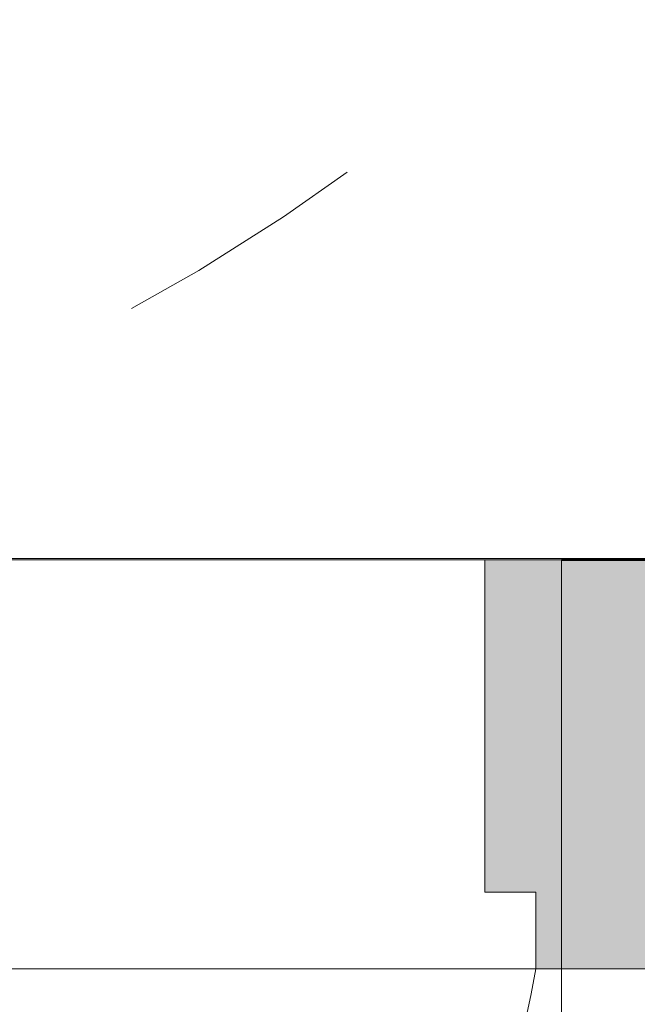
# Model space of a CAD drawing. Header units: metres. Extents: x -0.3 to 27.4, y -15.2 to 9.8.
# Tile 4 of 36: x 12.195 to 12.436, y -14.289 to -13.904. Entities that reach past the tile are written whole.
import ezdxf

# ---------------------------------------------------------------- set-up
doc = ezdxf.new("R2010")
doc.units = ezdxf.units.M
doc.linetypes.add('Projeção', pattern=[0.00396875, 0.00238125, -0.0015875])
for name, color, linetype, lineweight in [('A-ANNO-DIMS', 7, 'Continuous', 9), ('A-ANNO-DIMS-25', 7, 'Continuous', 9), ('A-DETL-GENF', 7, 'Continuous', 5), ('A-DOOR', 7, 'Continuous', 5), ('A-FLOR-OVHD', 7, 'Projeção', 5), ('A-FLOR-PATT', 7, 'Continuous', 5), ('A-WALL-PATT', 7, 'Continuous', 5), ('I-WALL', 7, 'Continuous', 5)]:
    doc.layers.add(name, color=color, linetype=linetype, lineweight=lineweight)
doc.layers.add('A-DETL', color=7, linetype='Continuous', lineweight=5, true_color=0x00a600)
doc.styles.add('Arial_5', font='arial.ttf', dxfattribs={"height": 0.0625})
doc.dimstyles.new('Com_linha__ref__contínua__-_Cor_Vermelha_Arial_2_5mm', dxfattribs={"dimscale": 0.3048, "dimtxt": 0.06376621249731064, "dimasz": 0.1640419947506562, "dimexe": 0.1230314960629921, "dimexo": 0.1230314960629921, "dimgap": 0.01230314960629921, "dimtad": 1, "dimdec": 1, "dimlfac": 100, "dimrnd": 0.09999999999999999, "dimdsep": 46, "dimtxsty": 'Arial_5', "dimblk1": 'OBLIQUE', "dimblk2": 'OBLIQUE', "dimsah": 1, "dimcen": 0.09, "dimdle": 0.1230314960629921, "dimazin": 0, "dimtfac": 1, "dimtdec": 4, "dimtix": 1, "dimtmove": 0, "dimatfit": 3, "dimfxl": 1, "dimtvp": 1, "dimtolj": 1, "dimtzin": 0, "dimarcsym": 2})

# ---------------------------------------------------------------- blocks, each defined once
blk = doc.blocks.new('PORTA DE GIRO L_057-ELEV_50')
at = {"layer": 'A-DOOR'}
blk.add_line((0.419999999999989, -0.07999999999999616), (-0.4200000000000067, -0.07999999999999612), dxfattribs=at)
blk = doc.blocks.new('Linha de interrupção - Linha de interrupção-V3-ELEV_5')
at = {"layer": 'A-DETL-GENF'}
for p, q in [((-1.684293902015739, -4.585265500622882e-15), (-2.503193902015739, -4.585265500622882e-15)), ((-0.8637934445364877, -4.585265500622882e-15), (-1.674293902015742, -4.585265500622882e-15))]:
    blk.add_line(p, q, dxfattribs=at)
blk = doc.blocks.new('DIMBLOCK15-ELEV_5')
at = {"layer": 'A-ANNO-DIMS-25', "color": 242, "true_color": 0xbd2b2e}
for p, q in [((11.78366288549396, -13.71504159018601), (11.75866288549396, -13.69004159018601)), ((11.78366288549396, -13.71504159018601), (11.74616288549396, -13.71504159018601)), ((11.78366288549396, -13.71504159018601), (11.78366288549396, -14.15254159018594)), ((11.78366288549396, -13.71504159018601), (11.80866288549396, -13.74004159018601)), ((11.78366288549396, -13.71504159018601), (12.68923211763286, -13.71504159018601)), ((11.78366288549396, -14.11504159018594), (11.75866288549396, -14.09004159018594)), ((11.78366288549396, -14.11504159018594), (11.78151822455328, -14.11504159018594)), ((11.78366288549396, -14.11504159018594), (11.80866288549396, -14.14004159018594)), ((11.78366288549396, -14.11504159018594), (11.82116288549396, -14.11504159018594))]:
    blk.add_line(p, q, dxfattribs=at)
at = {"layer": 'A-ANNO-DIMS-25', "color": 0, "insert": (11.69877353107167, -13.96311150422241), "char_height": 0.0625, "width": 0.115367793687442, "attachment_point": 1, "rotation": 90, "line_spacing_factor": 0.9417779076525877, "style": 'Arial_5'}
blk.add_mtext('40', dxfattribs=at)
blk = doc.blocks.new('_Oblique')
at = {"color": 0, "linetype": 'ByBlock', "lineweight": -2}
blk.add_line((-0.5, -0.5), (0.5, 0.5), dxfattribs=at)
blk = doc.blocks.new('DIMBLOCK17-ELEV_5')
at = {"layer": 'A-ANNO-DIMS-25', "color": 242, "true_color": 0xbd2b2e}
for p, q in [((11.61188612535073, -13.31504159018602), (11.58688612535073, -13.29004159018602)), ((11.61188612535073, -13.31504159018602), (11.57438612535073, -13.31504159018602)), ((11.61188612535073, -13.31504159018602), (11.61188612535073, -14.15254159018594)), ((11.61188612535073, -13.31504159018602), (11.63688612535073, -13.34004159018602)), ((11.61188612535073, -13.31504159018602), (12.51917995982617, -13.31504159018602)), ((11.61188612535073, -14.11504159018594), (11.58688612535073, -14.09004159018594)), ((11.61188612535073, -14.11504159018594), (11.60974146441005, -14.11504159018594)), ((11.61188612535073, -14.11504159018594), (11.63688612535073, -14.14004159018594)), ((11.61188612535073, -14.11504159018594), (11.64938612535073, -14.11504159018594))]:
    blk.add_line(p, q, dxfattribs=at)
at = {"layer": 'A-ANNO-DIMS-25', "color": 0, "insert": (11.52699677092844, -13.76311150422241), "char_height": 0.0625, "width": 0.115367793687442, "attachment_point": 1, "rotation": 90, "line_spacing_factor": 0.9417779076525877, "style": 'Arial_5'}
blk.add_mtext('80', dxfattribs=at)
blk = doc.blocks.new('DIMBLOCK22-ELEV_5')
at = {"layer": 'A-ANNO-DIMS-25', "color": 242, "true_color": 0xbd2b2e}
for p, q in [((12.40677995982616, -14.62727680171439), (12.40677995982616, -14.27293396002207)), ((11.50677995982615, -14.62727680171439), (11.50677995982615, -14.39228222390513)), ((11.50677995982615, -14.62727680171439), (11.53177995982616, -14.60227680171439)), ((12.40677995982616, -14.62727680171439), (12.43177995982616, -14.60227680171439)), ((11.50677995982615, -14.62727680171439), (11.48177995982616, -14.65227680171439)), ((11.50677995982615, -14.62727680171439), (12.40677995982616, -14.62727680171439)), ((11.50677995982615, -14.62727680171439), (11.50677995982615, -14.66477680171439)), ((12.40677995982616, -14.62727680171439), (12.38177995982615, -14.65227680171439)), ((12.40677995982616, -14.62727680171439), (12.40677995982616, -14.66477680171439))]:
    blk.add_line(p, q, dxfattribs=at)
at = {"layer": 'A-ANNO-DIMS-25', "color": 0, "insert": (11.90871004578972, -14.5423874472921), "char_height": 0.0625, "width": 0.115367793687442, "attachment_point": 1, "line_spacing_factor": 0.9417779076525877, "style": 'Arial_5'}
blk.add_mtext('90', dxfattribs=at)
blk = doc.blocks.new('DIMBLOCK23-ELEV_5')
at = {"layer": 'A-ANNO-DIMS-25', "color": 242, "true_color": 0xbd2b2e}
for p, q in [((12.70667995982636, -14.62727680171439), (12.70667995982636, -14.15254159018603)), ((12.40677995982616, -14.62727680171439), (12.40677995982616, -14.27293396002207)), ((12.40677995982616, -14.62727680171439), (12.43177995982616, -14.60227680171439)), ((12.70667995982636, -14.62727680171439), (12.73167995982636, -14.60227680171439)), ((12.40677995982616, -14.62727680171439), (12.38177995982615, -14.65227680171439)), ((12.40677995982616, -14.62727680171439), (12.70667995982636, -14.62727680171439)), ((12.40677995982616, -14.62727680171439), (12.40677995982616, -14.66477680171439)), ((12.70667995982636, -14.62727680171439), (12.68167995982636, -14.65227680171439)), ((12.70667995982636, -14.62727680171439), (12.70667995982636, -14.66477680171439))]:
    blk.add_line(p, q, dxfattribs=at)
at = {"layer": 'A-ANNO-DIMS-25', "color": 0, "insert": (12.50866004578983, -14.5423874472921), "char_height": 0.0625, "width": 0.115367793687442, "attachment_point": 1, "line_spacing_factor": 0.9417779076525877, "style": 'Arial_5'}
blk.add_mtext('30', dxfattribs=at)
blk = doc.blocks.new('DIMBLOCK25-ELEV_5')
at = {"layer": 'A-ANNO-DIMS-25', "color": 242, "true_color": 0xbd2b2e}
for p, q in [((11.45677995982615, -15.18777190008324), (11.45677995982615, -14.10129935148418)), ((12.40677995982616, -15.18777190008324), (12.40677995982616, -14.53429670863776)), ((11.45677995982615, -15.18777190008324), (11.48177995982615, -15.16277190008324)), ((12.40677995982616, -15.18777190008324), (12.43177995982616, -15.16277190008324)), ((11.41927995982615, -15.18777190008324), (12.40677995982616, -15.18777190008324)), ((11.45677995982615, -15.18777190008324), (11.43177995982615, -15.21277190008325)), ((11.45677995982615, -15.18777190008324), (11.45677995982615, -15.22527190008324)), ((12.40677995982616, -15.18777190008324), (12.38177995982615, -15.21277190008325)), ((12.40677995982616, -15.18777190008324), (12.40677995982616, -15.22527190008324))]:
    blk.add_line(p, q, dxfattribs=at)
at = {"layer": 'A-ANNO-DIMS-25', "color": 0, "insert": (11.88371004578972, -15.10288254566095), "char_height": 0.0625, "width": 0.115367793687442, "attachment_point": 1, "line_spacing_factor": 0.9417779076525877, "style": 'Arial_5'}
blk.add_mtext('95', dxfattribs=at)
blk = doc.blocks.new('DIMBLOCK26-ELEV_5')
at = {"layer": 'A-ANNO-DIMS-25', "color": 242, "true_color": 0xbd2b2e}
for p, q in [((13.00667995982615, -15.18777190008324), (13.00667995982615, -14.15254159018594)), ((12.40677995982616, -15.18777190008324), (12.40677995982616, -14.53429670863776)), ((12.40677995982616, -15.18777190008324), (12.43177995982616, -15.16277190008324)), ((13.00667995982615, -15.18777190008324), (13.03167995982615, -15.16277190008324)), ((12.40677995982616, -15.18777190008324), (12.38177995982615, -15.21277190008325)), ((12.40677995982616, -15.18777190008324), (13.04417995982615, -15.18777190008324)), ((12.40677995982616, -15.18777190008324), (12.40677995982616, -15.22527190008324)), ((13.00667995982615, -15.18777190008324), (12.98167995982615, -15.21277190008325)), ((13.00667995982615, -15.18777190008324), (13.00667995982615, -15.22527190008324))]:
    blk.add_line(p, q, dxfattribs=at)
at = {"layer": 'A-ANNO-DIMS-25', "color": 0, "insert": (12.65866004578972, -15.10288254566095), "char_height": 0.0625, "width": 0.115367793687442, "attachment_point": 1, "line_spacing_factor": 0.9417779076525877, "style": 'Arial_5'}
blk.add_mtext('60', dxfattribs=at)

msp = doc.modelspace()

# ---------------------------------------------------------------- hatches: boundary and pattern name
at = {"layer": 'A-DETL-GENF', "true_color": 0xffffff}
h = msp.add_hatch(color=7, dxfattribs=at)
h.paths.add_polyline_path([(11.53787995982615, -15.12917371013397), (11.57787995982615, -15.12917371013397), (11.57787995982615, -14.24472028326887), (11.53787995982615, -14.24472028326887), (11.53787995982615, -15.08917371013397)])
h.paths.add_polyline_path([(12.39677995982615, -14.27504159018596), (12.40677995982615, -14.27504159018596), (12.40677995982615, -14.11504159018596), (12.37677995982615, -14.11504159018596), (12.37677995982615, -14.24504159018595), (12.39677995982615, -14.24504159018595)])
h.paths.add_polyline_path([(11.50677995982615, -14.27504159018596), (11.51677995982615, -14.27504159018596), (11.51677995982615, -14.2357804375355), (11.53677995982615, -14.2357804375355), (11.53677995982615, -14.11504159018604), (11.50677995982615, -14.11504159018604), (11.50677995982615, -14.2357804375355)])
at = {"layer": 'A-FLOR-PATT', "true_color": 0x787878}
h = msp.add_hatch(dxfattribs=at)
h.set_pattern_fill('FP_2', color=8, style=0, pattern_type=2)
h.set_pattern_definition([(270, (12.05636809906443, -12.915), (0.6, 3.673940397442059e-17), []), (0, (12.05636809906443, -12.915), (0, 0.6), [])])
h.paths.add_polyline_path([(11.45677995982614, -14.11504159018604), (12.55667995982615, -14.11504159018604), (12.55667995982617, -13.31504159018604), (13.00667995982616, -13.31504159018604), (13.00667995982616, -13.0535415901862), (12.99820720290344, -13.05309755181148), (12.99619750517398, -13.05226510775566), (12.99546190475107, -13.05099101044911), (12.99536506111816, -13.0502554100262), (12.99367995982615, -13.03286028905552), (12.99187995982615, -13.03106028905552), (12.99187995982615, -13.0300415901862), (12.97467995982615, -13.0300415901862), (12.95759790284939, -13.02779269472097), (12.94167995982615, -13.02119926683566), (12.92801091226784, -13.0107106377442), (12.91752228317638, -12.99704159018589), (12.91091805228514, -12.98104159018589), (12.90867995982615, -12.96404159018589), (12.90867995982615, -12.89921974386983), (12.8946919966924, -12.89921974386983), (12.8867403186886, -12.89837374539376), (12.87914464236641, -12.89587362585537), (12.87224503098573, -12.89183131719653), (12.86635038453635, -12.88642779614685), (12.86172461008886, -12.87990498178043), (12.85913241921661, -12.87422538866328), (12.85751063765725, -12.86819653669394), (12.85113503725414, -12.82136404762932), (12.85171116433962, -12.82784172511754), (12.79416031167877, -12.84565409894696), (12.70574427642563, -12.87746639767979), (12.67362778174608, -12.88774352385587), (12.6371214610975, -12.89547069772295), (12.59984256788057, -12.89711532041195), (12.57186366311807, -12.89452592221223), (12.54462493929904, -12.88905754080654), (12.51812639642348, -12.88071017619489), (12.49236803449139, -12.86948382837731), (12.47042251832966, -12.85693669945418), (12.45016038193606, -12.84230401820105), (12.4315816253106, -12.8255857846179), (12.41468624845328, -12.80678199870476), (12.396943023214, -12.77891334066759), (12.38575861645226, -12.74782647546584), (12.38167995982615, -12.71504159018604), (12.38575861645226, -12.68225670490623), (12.396943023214, -12.65116983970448), (12.41468624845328, -12.62330118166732), (12.4315816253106, -12.60449739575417), (12.45016038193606, -12.58777916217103), (12.47042251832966, -12.5731464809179), (12.49236803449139, -12.56059935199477), (12.51812639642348, -12.54937300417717), (12.54462493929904, -12.54102563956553), (12.57186366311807, -12.53555725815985), (12.59984256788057, -12.53296785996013), (12.6371214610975, -12.53461248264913), (12.67362778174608, -12.54233965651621), (12.70574427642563, -12.55261678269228), (12.79415755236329, -12.58442816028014), (12.85170556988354, -12.60223985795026), (12.85170556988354, -12.60452823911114), (12.85751063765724, -12.56188664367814), (12.85913241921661, -12.55585779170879), (12.86172461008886, -12.55017819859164), (12.86635038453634, -12.54365538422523), (12.87224503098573, -12.53825186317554), (12.8791446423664, -12.5342095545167), (12.88674031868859, -12.53170943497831), (12.89469199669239, -12.53086343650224), (12.90867995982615, -12.53086343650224), (12.90867995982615, -12.36204159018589), (12.91092885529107, -12.34495953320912), (12.91752228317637, -12.32904159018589), (12.92801091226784, -12.31537254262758), (12.94167995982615, -12.30488391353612), (12.95767995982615, -12.29827968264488), (12.97467995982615, -12.29604159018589), (12.99187995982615, -12.29604159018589), (12.99187995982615, -12.29502289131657), (12.99368014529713, -12.29322097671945), (12.99501258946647, -12.27653625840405), (12.99468096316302, -12.27533460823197), (12.99461731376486, -12.26604159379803), (12.99370417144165, -12.26604159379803), (12.99220992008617, -12.26501378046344), (12.99184434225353, -12.26404153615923), (12.99168095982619, -12.25538195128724), (12.99168095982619, -12.25139158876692), (12.93355499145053, -12.25117521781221), (12.92273381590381, -12.24931424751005), (12.91582143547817, -12.24756426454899), (12.91055997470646, -12.24463752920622), (12.9050308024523, -12.24111928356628), (12.89753885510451, -12.24066302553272), (12.89295356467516, -12.23850723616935), (12.89002537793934, -12.23607768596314), (12.8878235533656, -12.23320821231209), (12.88622514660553, -12.22934931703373), (12.88567995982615, -12.22520821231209), (12.88575763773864, -12.21212391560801), (12.88570473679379, -12.18579381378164), (12.88567995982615, -12.15676950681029), (12.88567995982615, -11.90938851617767), (12.84526096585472, -11.90903450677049), (12.84148505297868, -11.91483308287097), (12.83660580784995, -11.91961244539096), (12.83086276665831, -11.9231379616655), (12.82453787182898, -11.92523655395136), (12.81794163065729, -11.92580519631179), (12.80979457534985, -11.92542998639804), (12.80270531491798, -11.92418165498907), (12.79611254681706, -11.92116263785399), (12.79039941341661, -11.91654838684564), (12.78589793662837, -11.91060706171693), (12.78286972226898, -11.90368394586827), (12.78149075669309, -11.89618138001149), (12.78184117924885, -11.88853537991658), (12.78390062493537, -11.88119029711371), (12.78754940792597, -11.87457299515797), (12.79168661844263, -11.87004159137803), (12.21668338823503, -11.87004159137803), (12.20561871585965, -11.8686834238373), (12.19647960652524, -11.86566384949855), (12.18839911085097, -11.8612000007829), (12.18119731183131, -11.8552376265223), (12.17510990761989, -11.84782010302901), (12.17029447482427, -11.83853314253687), (12.16764412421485, -11.82979610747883), (12.16668338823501, -11.81870666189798), (12.16668338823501, -11.53004159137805), (12.16802313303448, -11.51903765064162), (12.17058445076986, -11.51072961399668), (12.17515848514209, -11.50220388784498), (12.18204236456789, -11.49410002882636), (12.18978236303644, -11.48799908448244), (12.19859642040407, -11.48352994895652), (12.20692887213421, -11.48100232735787), (12.21668338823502, -11.48004159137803), (12.30170574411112, -11.48004159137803), (12.30170574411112, -11.46699756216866), (12.29628985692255, -11.46699756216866), (12.29628985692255, -11.4039054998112), (12.29443338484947, -11.4039054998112), (12.29443338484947, -11.39504159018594), (12.1961777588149, -11.39504159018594), (12.19574043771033, -11.40347236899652), (12.19491326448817, -11.40538971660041), (12.19436603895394, -11.40584094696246), (12.19303532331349, -11.40630282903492), (12.1757869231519, -11.40800209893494), (12.17546257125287, -11.40984159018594), (12.17268787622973, -11.40984159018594), (12.17272152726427, -11.47702902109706), (12.17217396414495, -11.48116983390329), (12.17057310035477, -11.4850278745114), (12.16802778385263, -11.48834022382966), (12.1647105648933, -11.49088115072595), (12.1608396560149, -11.49247749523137), (12.15673232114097, -11.49302046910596), (12.15258022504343, -11.49247306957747), (12.1487200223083, -11.49087260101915), (12.14540682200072, -11.48832813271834), (12.14286549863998, -11.48501306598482), (12.14120163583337, -11.48064381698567), (12.14072376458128, -11.47701192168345), (12.14068787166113, -11.40984159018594), (12.13789734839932, -11.40984159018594), (12.13737149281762, -11.40798268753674), (12.12033666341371, -11.40634167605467), (12.11845774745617, -11.40543057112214), (12.11803114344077, -11.40486393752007), (12.1176285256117, -11.40351410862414), (12.11717995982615, -11.39504159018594), (11.45677995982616, -11.39504159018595), (11.45677995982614, -13.69341880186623)])
h.paths.add_polyline_path([(11.59066497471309, -13.71156976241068), (11.58688695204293, -13.71107237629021), (11.58336639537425, -13.70961411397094), (11.58034322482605, -13.70729435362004), (11.57802346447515, -13.70427118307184), (11.57656520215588, -13.70075062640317), (11.57606781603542, -13.696972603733), (11.57606781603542, -13.66616171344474), (11.54993041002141, -13.67493643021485), (11.54993041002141, -13.34523218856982), (11.52686748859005, -13.31719080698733), (11.52056116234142, -13.29234970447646), (11.53152417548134, -13.24359266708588), (11.54225860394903, -13.23845344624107), (11.5486190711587, -13.24763276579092), (11.55825928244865, -13.16522114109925), (11.57606781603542, -13.16522114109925), (11.57606781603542, -13.13358230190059), (11.57656520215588, -13.12980427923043), (11.57823821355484, -13.12600385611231), (11.58034322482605, -13.12326055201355), (11.58336639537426, -13.12094079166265), (11.58688695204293, -13.11948252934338), (11.59066497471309, -13.11898514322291), (11.59525156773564, -13.11981745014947), (11.59796355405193, -13.12094079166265), (11.60098672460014, -13.12326055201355), (11.60330648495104, -13.12628372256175), (11.60476474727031, -13.12980427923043), (11.60526213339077, -13.13358230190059), (11.60526213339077, -13.33292785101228), (11.62207815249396, -13.34936286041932), (11.62457273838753, -13.34792153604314), (11.62457273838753, -12.97911066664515), (11.59515702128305, -12.97911066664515), (11.59882712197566, -13.06174039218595), (11.59862624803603, -13.06411409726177), (11.5973686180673, -13.06760021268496), (11.59515702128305, -13.07072183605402), (11.59241937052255, -13.07303229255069), (11.5890650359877, -13.07460806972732), (11.58541715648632, -13.07526198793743), (11.58172432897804, -13.07494948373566), (11.57823821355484, -13.07369185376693), (11.57519638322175, -13.07157480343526), (11.57280613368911, -13.06874260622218), (11.57123035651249, -13.06538827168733), (11.5705150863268, -13.06042126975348), (11.56673335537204, -12.97911066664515), (11.56396919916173, -12.97911066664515), (11.56551443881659, -12.94527702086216), (11.63452489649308, -12.94875998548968), (11.62446607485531, -12.7489410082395), (11.61643730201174, -12.7370063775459), (11.6171497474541, -12.64252869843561), (11.67880009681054, -12.64500227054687), (11.68950329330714, -12.63846385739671), (11.68491219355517, -12.58957020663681), (11.700795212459, -12.5328701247), (11.7138142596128, -12.52033048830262), (11.72483962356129, -12.51992629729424), (11.74245241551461, -12.53334016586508), (11.75758118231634, -12.55260092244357), (11.7745791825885, -12.60856705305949), (11.77169107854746, -12.66775785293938), (11.795710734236, -12.72428619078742), (11.80356460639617, -12.78097687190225), (11.79206908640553, -12.84335808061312), (11.79351188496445, -12.84720890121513), (11.79351188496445, -12.91601770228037), (11.78854845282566, -12.97362192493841), (11.82521245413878, -13.05820124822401), (11.8769355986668, -13.0584933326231), (11.88535742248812, -13.00891251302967), (11.89021087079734, -12.95980804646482), (11.90017933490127, -12.92636046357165), (11.90364546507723, -12.92445749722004), (11.90784131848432, -12.80892639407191), (11.91384410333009, -12.74859715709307), (11.91865249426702, -12.73575204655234), (11.91490286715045, -12.68627844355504), (11.91535638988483, -12.65457006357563), (11.91892554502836, -12.64699174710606), (11.94103525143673, -12.64564120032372), (11.93947774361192, -12.64268329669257), (11.94025229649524, -12.61466821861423), (11.95761111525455, -12.56059327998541), (11.97286159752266, -12.53904624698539), (11.9874750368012, -12.53522033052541), (12.00980901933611, -12.54802075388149), (12.02620580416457, -12.57705243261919), (12.03214144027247, -12.62346626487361), (12.03071944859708, -12.64016294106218), (12.0814411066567, -12.63706466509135), (12.07854329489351, -12.68142820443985), (12.08066075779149, -12.74467890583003), (12.07904909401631, -12.7454725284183), (12.06879475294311, -12.94917550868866), (12.10960440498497, -12.94917550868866), (12.10960440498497, -12.94561205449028), (12.11008813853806, -12.941937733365), (12.11150637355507, -12.9385138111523), (12.11376245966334, -12.93557362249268), (12.11670264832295, -12.93331753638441), (12.12012657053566, -12.9318993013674), (12.12380089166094, -12.93141556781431), (12.12747521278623, -12.9318993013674), (12.13089913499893, -12.93331753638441), (12.13383932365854, -12.93557362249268), (12.13609540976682, -12.9385138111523), (12.13751364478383, -12.941937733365), (12.13799737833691, -12.94561205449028), (12.13799737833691, -12.94917550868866), (12.14510082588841, -12.94917550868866), (12.14488810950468, -12.97911066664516), (12.13751364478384, -13.06589360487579), (12.13609540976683, -13.06931752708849), (12.13383932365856, -13.07225771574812), (12.13089913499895, -13.0745138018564), (12.12747521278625, -13.07593203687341), (12.12380089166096, -13.0764157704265), (12.12012657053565, -13.07593203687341), (12.11670264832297, -13.07451380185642), (12.11376245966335, -13.07225771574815), (12.11150637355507, -13.06931752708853), (12.11008813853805, -13.06589360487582), (12.10960440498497, -13.0622192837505), (12.10960440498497, -12.97911066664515), (12.07876782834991, -12.97911066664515), (12.07876782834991, -13.32970545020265), (12.10797076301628, -13.34171854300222), (12.10797076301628, -13.130518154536), (12.10846814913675, -13.12674013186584), (12.10992641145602, -13.12321957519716), (12.11224617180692, -13.12019640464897), (12.11526934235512, -13.11787664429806), (12.1187898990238, -13.1164183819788), (12.12256792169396, -13.11592099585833), (12.12634594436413, -13.1164183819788), (12.1298665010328, -13.11787664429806), (12.13288967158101, -13.12019640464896), (12.13520943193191, -13.12321957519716), (12.13666769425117, -13.12674013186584), (12.13716508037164, -13.130518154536), (12.13716508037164, -13.16440122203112), (12.16269284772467, -13.16440122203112), (12.17817020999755, -13.21672009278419), (12.18652785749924, -13.23455379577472), (12.19553515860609, -13.25079227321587), (12.20474893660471, -13.2510445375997), (12.21117267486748, -13.29681819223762), (12.19342979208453, -13.33291141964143), (12.19620631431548, -13.3475482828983), (12.18229247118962, -13.42975239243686), (12.17040870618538, -13.44611638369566), (12.16789126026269, -13.44718913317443), (12.16789126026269, -13.67778914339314), (12.13716508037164, -13.66614432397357), (12.13716508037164, -13.69390845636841), (12.13666769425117, -13.69768647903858), (12.13520943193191, -13.70120703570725), (12.13288967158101, -13.70423020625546), (12.1298665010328, -13.70654996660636), (12.12634594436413, -13.70800822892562), (12.12256792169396, -13.70850561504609), (12.1187898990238, -13.70800822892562), (12.11526934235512, -13.70654996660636), (12.11224617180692, -13.70423020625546), (12.10992641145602, -13.70120703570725), (12.10846814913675, -13.69768647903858), (12.10797076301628, -13.69341880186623), (12.10797076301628, -13.44081794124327), (12.07454202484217, -13.42944788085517), (12.0808844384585, -13.49961535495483), (12.0808844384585, -13.60879296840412), (12.05283299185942, -13.60879296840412), (12.05283299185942, -13.49961535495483), (12.05668013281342, -13.45583673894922), (11.9972147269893, -13.47327882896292), (11.92400698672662, -13.48611204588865), (11.84955465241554, -13.49022373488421), (11.74501031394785, -13.47890839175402), (11.67446823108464, -13.4542362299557), (11.65055249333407, -13.45883112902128), (11.65055249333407, -13.49961535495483), (11.6562925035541, -13.49961535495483), (11.6562925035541, -13.60879296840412), (11.62824105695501, -13.60879296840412), (11.62824105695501, -13.49961535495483), (11.63597047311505, -13.46163275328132), (11.62707214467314, -13.46334237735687), (11.60526213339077, -13.45654752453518), (11.60526213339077, -13.696972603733), (11.60476474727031, -13.70075062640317), (11.60330648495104, -13.70427118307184), (11.60098672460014, -13.70729435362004), (11.59796355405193, -13.70961411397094), (11.59444299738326, -13.71107237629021)])
h.paths.add_polyline_path([(13.00662323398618, -13.16004159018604), (13.00317995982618, -13.16004159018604), (13.00317995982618, -13.15654159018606), (12.99397995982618, -13.15654159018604), (12.99397995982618, -13.14604159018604), (12.98863715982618, -13.14604159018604), (12.98863715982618, -13.15204157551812), (12.97912995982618, -13.15275960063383), (12.96962275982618, -13.15204157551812), (12.96962275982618, -13.14604159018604), (12.95717995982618, -13.14604159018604), (12.95717995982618, -13.14254159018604), (12.95962995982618, -13.14254159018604), (12.95962995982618, -13.14054159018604), (12.96007995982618, -13.13957656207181), (12.96007995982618, -13.13091362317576), (12.31753061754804, -13.13091362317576), (12.31375590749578, -13.13045531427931), (12.31017754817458, -13.12909824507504), (12.30702793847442, -13.1269242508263), (12.30449012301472, -13.12405967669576), (12.30271159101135, -13.12067100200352), (12.30179570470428, -13.11695516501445), (12.30179569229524, -13.11312811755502), (12.30271159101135, -13.10941220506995), (12.30449012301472, -13.10602352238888), (12.30702793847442, -13.1031589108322), (12.31017754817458, -13.10098492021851), (12.31375590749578, -13.0996278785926), (12.31755505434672, -13.09916659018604), (12.96007995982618, -13.09916659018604), (12.96007995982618, -13.09068425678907), (12.95962995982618, -13.09004159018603), (12.95962995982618, -13.08754159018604), (12.95717995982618, -13.08754159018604), (12.95717995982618, -13.08404159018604), (12.97094667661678, -13.08399664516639), (12.96962275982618, -13.08374157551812), (12.96984991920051, -13.07704157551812), (12.97094667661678, -13.07704157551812), (12.97179361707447, -13.07476223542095), (12.97288162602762, -13.07414736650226), (12.97412995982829, -13.07404460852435), (12.97412995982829, -13.07284159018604), (12.97562995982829, -13.07134159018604), (12.98262995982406, -13.07134159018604), (12.98412995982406, -13.07284159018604), (12.98412995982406, -13.07408829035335), (12.98537829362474, -13.07414736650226), (12.98656167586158, -13.07487407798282), (12.9868745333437, -13.07524096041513), (12.98738704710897, -13.07704157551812), (12.98863715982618, -13.07704157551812), (12.98863715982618, -13.08374157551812), (12.98863715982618, -13.08403018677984), (12.99398462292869, -13.08403018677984), (12.99398462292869, -13.07354159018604), (13.00317995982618, -13.07354159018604), (13.00317995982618, -13.07004159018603), (13.00662323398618, -13.07004159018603), (13.00662323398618, -13.15654159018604)])
h.paths.add_polyline_path([(12.97467995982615, -12.9980415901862), (12.99187995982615, -12.9980415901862), (12.99187995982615, -12.99702116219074), (12.99368014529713, -12.99522097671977), (12.99573990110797, -12.97634232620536), (12.99672811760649, -12.97535410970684), (12.99807804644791, -12.97499239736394), (13.00667995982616, -12.9745415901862), (13.00667995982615, -12.35154159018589), (12.99672811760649, -12.35072907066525), (12.99573990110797, -12.34974085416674), (12.99537818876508, -12.34839092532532), (12.99368014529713, -12.33086220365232), (12.99187995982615, -12.32906201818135), (12.99187995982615, -12.32804159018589), (12.97467995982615, -12.32804159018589), (12.96588011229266, -12.32920011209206), (12.95767995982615, -12.33259672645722), (12.95063832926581, -12.33799995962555), (12.94523509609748, -12.34504159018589), (12.94183848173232, -12.3532417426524), (12.94067995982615, -12.36204159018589), (12.94067995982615, -12.53086343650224), (12.97744455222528, -12.53086343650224), (12.98468770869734, -12.5318170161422), (12.99143725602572, -12.53461277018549), (12.99723322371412, -12.53906017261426), (13.00168062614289, -12.54485614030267), (13.00447638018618, -12.55160568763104), (13.00542995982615, -12.55884884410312), (13.00542995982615, -12.87123433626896), (13.00447638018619, -12.87847749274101), (13.0016806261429, -12.88522704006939), (12.99723322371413, -12.89102300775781), (12.99143725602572, -12.89547041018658), (12.98468770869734, -12.89826616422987), (12.97709199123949, -12.89921974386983), (12.94067995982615, -12.89921974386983), (12.94067995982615, -12.96404159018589), (12.94183848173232, -12.97284143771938), (12.9452980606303, -12.98112364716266), (12.95063832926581, -12.98808322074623), (12.95767995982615, -12.99348645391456), (12.96588011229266, -12.99688306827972)])
h.paths.add_polyline_path([(12.84565566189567, -12.75975676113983), (12.84503142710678, -12.74611654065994), (12.84503159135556, -12.75274003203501)])
h.paths.add_polyline_path([(12.84502988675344, -12.68400029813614), (12.84565813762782, -12.67027232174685), (12.8450297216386, -12.6773418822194)])
h.paths.add_polyline_path([(13.00667995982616, -12.21129966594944), (13.00667995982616, -11.9350398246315), (12.98527280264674, -11.9335428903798), (12.9834321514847, -11.93294482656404), (12.98208772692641, -11.9315526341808), (12.98155426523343, -11.92969223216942), (12.98095432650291, -11.91506564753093), (12.98022856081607, -11.91380858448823), (12.97895297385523, -11.91303071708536), (12.97709199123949, -11.91281680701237), (12.95442178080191, -11.9111067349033), (12.95199201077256, -11.9097915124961), (12.93960396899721, -11.9097915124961), (12.93933637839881, -11.92703971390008), (12.93901854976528, -11.92745393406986), (12.93760434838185, -11.92803974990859), (12.92960561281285, -11.92777196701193), (12.92860557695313, -11.92603970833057), (12.92860557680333, -11.90976447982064), (12.91767995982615, -11.9097915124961), (12.91767876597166, -12.20923704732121), (12.99170732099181, -12.20920821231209), (12.99222354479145, -12.20729338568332), (12.99365417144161, -12.20640353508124), (12.99463096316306, -12.20640353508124), (12.99490738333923, -12.19432851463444), (12.99494782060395, -12.19367339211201), (12.9966160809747, -12.19234420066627), (12.99797421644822, -12.19172819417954), (13.00662995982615, -12.19172819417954), (13.00662995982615, -12.21129966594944)])
h.paths.add_polyline_path([(12.84630307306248, -11.88103763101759), (12.88567995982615, -11.88069321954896), (12.88567995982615, -11.59108319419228), (12.88702133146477, -11.57741720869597), (12.88839572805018, -11.57103192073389), (12.8906002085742, -11.56379602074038), (12.89517629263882, -11.55295575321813), (12.90389532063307, -11.53991611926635), (12.91098913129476, -11.53208322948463), (12.92217077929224, -11.52296899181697), (12.92989585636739, -11.51882549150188), (12.94262560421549, -11.51328670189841), (12.94786596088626, -11.51184136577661), (12.9555518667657, -11.51022490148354), (12.96755496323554, -11.50920819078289), (12.99174005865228, -11.50920819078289), (12.99206849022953, -11.50799557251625), (12.99184025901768, -11.50782829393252), (12.99222354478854, -11.50690296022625), (12.9936541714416, -11.50631037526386), (12.99463096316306, -11.50631037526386), (12.99463096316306, -11.49497828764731), (12.99619061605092, -11.49237382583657), (12.99797421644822, -11.49163503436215), (13.00662995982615, -11.49163503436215), (13.00662995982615, -11.55859507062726), (12.99797421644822, -11.55859507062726), (12.99549463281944, -11.55733690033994), (12.99463096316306, -11.55484474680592), (12.9945394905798, -11.54391972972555), (12.9936541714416, -11.54391972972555), (12.9920712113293, -11.54295937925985), (12.9920712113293, -11.54223258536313), (12.99163095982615, -11.54120819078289), (12.96707300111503, -11.5412762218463), (12.95374788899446, -11.54328542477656), (12.94444192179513, -11.54686022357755), (12.93716484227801, -11.55209807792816), (12.93224875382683, -11.55621018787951), (12.92451814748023, -11.56592346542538), (12.91986966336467, -11.57704973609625), (12.91767995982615, -11.59108321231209), (12.91767995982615, -11.76824989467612), (12.94134973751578, -11.76816392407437), (12.9439620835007, -11.76854213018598), (12.94678174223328, -11.76982416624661), (12.94941997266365, -11.77192534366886), (12.95179100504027, -11.77477735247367), (12.95381775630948, -11.77828747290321), (12.95551014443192, -11.78234158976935), (12.9600840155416, -11.78234158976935), (12.96025770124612, -11.77544957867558), (12.96090705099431, -11.77511726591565), (12.96244754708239, -11.77507820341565), (12.96244773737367, -11.77018485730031), (12.96272219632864, -11.7695222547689), (12.96344213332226, -11.76922404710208), (12.97350330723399, -11.76922404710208), (12.97448238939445, -11.77020312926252), (12.97448238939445, -11.77507820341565), (12.97603410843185, -11.77511726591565), (12.97690372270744, -11.77609391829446), (12.97709199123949, -11.77963339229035), (13.00667979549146, -11.77963339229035), (13.00667995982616, -11.3950415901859), (12.73892653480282, -11.39504159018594), (12.73871312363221, -11.4039054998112), (12.73707006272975, -11.4039054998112), (12.73690356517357, -11.46699756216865), (12.73165417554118, -11.46699756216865), (12.73165417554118, -11.48004159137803), (12.81668339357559, -11.48004159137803), (12.827687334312, -11.48138133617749), (12.83668339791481, -11.48431041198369), (12.84496767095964, -11.48888318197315), (12.8521694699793, -11.49484555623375), (12.85825687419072, -11.50226307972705), (12.86301975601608, -11.51137680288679), (12.86572265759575, -11.52028707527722), (12.86668339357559, -11.53004159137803), (12.86668339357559, -11.82004159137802), (12.86530530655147, -11.83117192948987), (12.86287737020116, -11.83917576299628), (12.85825687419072, -11.84782010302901), (12.85187942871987, -11.85552766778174), (12.84358441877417, -11.86208409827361), (12.83517494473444, -11.86643050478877), (12.83413191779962, -11.86674690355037), (12.83850613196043, -11.86990977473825), (12.84298748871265, -11.87501030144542), (12.84582724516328, -11.88017263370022)])
h.paths.add_polyline_path([(12.91767995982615, -11.88041333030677), (12.92861614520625, -11.88017263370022), (12.92867373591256, -11.86352207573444), (12.93008797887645, -11.86210789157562), (12.93060561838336, -11.86203975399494), (12.93760434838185, -11.86203989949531), (12.93933637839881, -11.86303993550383), (12.93960430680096, -11.86403994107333), (12.93960396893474, -11.88029114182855), (12.95275454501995, -11.88004189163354), (12.95442178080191, -11.8789729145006), (12.95540093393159, -11.87877962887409), (12.97471676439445, -11.87717978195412), (12.97471676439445, -11.81997170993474), (12.97369861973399, -11.82098985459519), (12.96367650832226, -11.82095079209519), (12.96265836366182, -11.81993264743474), (12.96265836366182, -11.81505757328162), (12.96114142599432, -11.81505757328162), (12.96023703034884, -11.81404185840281), (12.9600840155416, -11.80774158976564), (12.9554343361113, -11.80793466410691), (12.95393181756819, -11.81176139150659), (12.95194601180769, -11.8152453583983), (12.94961628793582, -11.81808197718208), (12.94701721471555, -11.82018045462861), (12.94423198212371, -11.8214736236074), (12.9410526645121, -11.82192173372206), (12.91767995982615, -11.82208479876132), (12.91767995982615, -11.88029139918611)])
h.paths.add_polyline_path([(12.98907323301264, -11.85627100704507), (13.00667995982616, -11.8550398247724), (13.00667979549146, -11.81044978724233), (12.98907323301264, -11.81044978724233), (12.98907323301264, -11.8550398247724)])
h.paths.add_polyline_path([(12.49671513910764, -11.84504159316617), (12.55088390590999, -11.84504159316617), (12.5547661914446, -11.84453048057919), (12.55838390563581, -11.8430319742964), (12.56149050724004, -11.84064819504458), (12.56387428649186, -11.83754159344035), (12.56537279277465, -11.83392387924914), (12.56588390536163, -11.83004159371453), (12.56537279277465, -11.82615930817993), (12.56387428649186, -11.82254159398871), (12.56149050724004, -11.81943499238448), (12.55838390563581, -11.81705121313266), (12.5547661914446, -11.81555270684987), (12.55088390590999, -11.81504159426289), (12.48294670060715, -11.81504159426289), (12.47906441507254, -11.81555270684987), (12.47544670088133, -11.81705121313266), (12.4723400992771, -11.81943499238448), (12.46995632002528, -11.82254159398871), (12.46845781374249, -11.82615930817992), (12.46794670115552, -11.83004159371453), (12.46845781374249, -11.83392387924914), (12.46995632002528, -11.83754159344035), (12.4723400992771, -11.84064819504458), (12.47544670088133, -11.8430319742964), (12.47906441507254, -11.84453048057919), (12.48294670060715, -11.84504159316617)])
h.paths.add_polyline_path([(12.40650978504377, -11.79501547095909), (12.4090979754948, -11.79467472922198), (12.41150978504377, -11.79367572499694), (12.41358085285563, -11.79208653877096), (12.41517003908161, -11.79001547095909), (12.41616904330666, -11.78760366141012), (12.41650978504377, -11.78501547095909), (12.41616904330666, -11.78242728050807), (12.41517003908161, -11.78001547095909), (12.41358085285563, -11.77794440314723), (12.41150978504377, -11.77635521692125), (12.40909797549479, -11.7753562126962), (12.40650978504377, -11.77501547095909), (12.40392159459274, -11.7753562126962), (12.40089890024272, -11.77682396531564), (12.3994387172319, -11.77794440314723), (12.39784953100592, -11.78001547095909), (12.39685052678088, -11.78242728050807), (12.39650978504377, -11.78501547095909), (12.39700379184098, -11.78797367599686), (12.39784953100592, -11.79001547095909), (12.3994387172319, -11.79208653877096), (12.40150978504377, -11.79367572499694), (12.40392159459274, -11.79467472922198)])
h.paths.add_polyline_path([(12.62685013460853, -11.79501547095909), (12.62943832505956, -11.79467472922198), (12.63185013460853, -11.79367572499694), (12.6339212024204, -11.79208653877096), (12.63551038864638, -11.79001547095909), (12.63650939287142, -11.78760366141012), (12.63685013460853, -11.78501547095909), (12.63650939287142, -11.78242728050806), (12.63551038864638, -11.78001547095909), (12.6339212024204, -11.77794440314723), (12.63185013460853, -11.77635521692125), (12.62943832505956, -11.7753562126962), (12.62685013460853, -11.7750154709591), (12.62426194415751, -11.7753562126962), (12.62185013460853, -11.77635521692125), (12.61977906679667, -11.77794440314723), (12.61818988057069, -11.78001547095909), (12.61719087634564, -11.78242728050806), (12.61685013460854, -11.78501547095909), (12.61734414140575, -11.78797367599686), (12.61818988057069, -11.79001547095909), (12.61977906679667, -11.79208653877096), (12.62185013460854, -11.79367572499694), (12.62426194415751, -11.79467472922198)])
h.paths.add_polyline_path([(12.82363407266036, -11.78432396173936), (12.82751635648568, -11.78381284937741), (12.83113406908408, -11.78231434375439), (12.83424066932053, -11.77993056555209), (12.83662444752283, -11.77682396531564), (12.83812295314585, -11.77320625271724), (12.8386340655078, -11.76747127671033), (12.8386340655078, -11.58093416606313), (12.83812295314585, -11.57705188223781), (12.83662444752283, -11.57343416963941), (12.83413001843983, -11.57024266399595), (12.83113406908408, -11.56794379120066), (12.82703615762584, -11.5663820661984), (12.82363407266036, -11.56593417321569), (12.81975178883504, -11.56644528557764), (12.81613407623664, -11.56794379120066), (12.81302747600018, -11.57032756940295), (12.81064369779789, -11.57343416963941), (12.80914519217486, -11.57705188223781), (12.80863407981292, -11.58093416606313), (12.80863407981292, -11.76932396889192), (12.80914519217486, -11.77320625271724), (12.81064369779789, -11.77682396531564), (12.81313812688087, -11.78001547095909), (12.81668339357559, -11.78254187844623), (12.81975178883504, -11.78381284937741)])
h.paths.add_polyline_path([(12.21168340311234, -11.78432396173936), (12.21556568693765, -11.78381284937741), (12.21918339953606, -11.78231434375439), (12.22228999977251, -11.77993056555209), (12.22467377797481, -11.77682396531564), (12.22617228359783, -11.77320625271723), (12.22668339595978, -11.76932396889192), (12.22668339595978, -11.58093416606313), (12.22617228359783, -11.57705188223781), (12.22467377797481, -11.57343416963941), (12.22217934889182, -11.57024266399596), (12.21918339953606, -11.56794379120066), (12.21556568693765, -11.56644528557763), (12.21168340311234, -11.56593417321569), (12.20780111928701, -11.56644528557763), (12.20418340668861, -11.56794379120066), (12.20107680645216, -11.57032756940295), (12.19869302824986, -11.57343416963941), (12.19719452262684, -11.57705188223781), (12.19668341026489, -11.58280804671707), (12.19668341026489, -11.76932396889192), (12.19719452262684, -11.77320625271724), (12.19869302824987, -11.77682396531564), (12.20118745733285, -11.78001547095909), (12.20418340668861, -11.78231434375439), (12.20780111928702, -11.78381284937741)])
h.paths.add_polyline_path([(12.51667995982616, -11.68501547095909), (12.51926815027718, -11.68467472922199), (12.52167995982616, -11.68367572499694), (12.52375102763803, -11.68208653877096), (12.52534021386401, -11.68001547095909), (12.52633921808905, -11.67760366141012), (12.52667995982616, -11.67501547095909), (12.52633921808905, -11.67242728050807), (12.52534021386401, -11.67001547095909), (12.52375102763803, -11.66794440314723), (12.52167995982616, -11.66635521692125), (12.51926815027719, -11.6653562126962), (12.51648048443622, -11.66504173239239), (12.51409176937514, -11.6653562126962), (12.51167995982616, -11.66635521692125), (12.5096088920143, -11.66794440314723), (12.50801970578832, -11.67001547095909), (12.50702070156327, -11.67242728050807), (12.50667995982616, -11.67501547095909), (12.50702070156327, -11.67760366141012), (12.50832107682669, -11.68040822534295), (12.5096088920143, -11.68208653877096), (12.51167995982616, -11.68367572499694), (12.51409176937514, -11.68467472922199)])
h.paths.add_polyline_path([(12.62685013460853, -11.68501547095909), (12.62943832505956, -11.68467472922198), (12.63185013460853, -11.68367572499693), (12.6339212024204, -11.68208653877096), (12.63551038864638, -11.68001547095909), (12.63650939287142, -11.67760366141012), (12.63685013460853, -11.67501547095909), (12.63650939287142, -11.67242728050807), (12.63551038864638, -11.67001547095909), (12.6339212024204, -11.66794440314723), (12.63185013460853, -11.66635521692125), (12.62943832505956, -11.6653562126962), (12.62665065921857, -11.66504173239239), (12.6242619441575, -11.6653562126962), (12.62185013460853, -11.66635521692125), (12.61977906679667, -11.66794440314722), (12.61818988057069, -11.67001547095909), (12.61719087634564, -11.67242728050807), (12.61685013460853, -11.67501547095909), (12.61719087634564, -11.67760366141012), (12.61818988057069, -11.68001547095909), (12.61977906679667, -11.68208653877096), (12.62185013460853, -11.68367572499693), (12.62426194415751, -11.68467472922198)])
h.paths.add_polyline_path([(12.40650978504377, -11.68501547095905), (12.40909797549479, -11.68467472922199), (12.41150978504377, -11.68367572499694), (12.41358085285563, -11.68208653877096), (12.41517003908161, -11.68001547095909), (12.41616904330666, -11.67760366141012), (12.41650978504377, -11.67501547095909), (12.41616904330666, -11.67242728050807), (12.41517003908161, -11.67001547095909), (12.41358085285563, -11.66794440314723), (12.41150978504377, -11.66635521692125), (12.40909797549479, -11.6653562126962), (12.40631030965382, -11.66504173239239), (12.40392159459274, -11.6653562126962), (12.40150978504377, -11.66635521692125), (12.3994387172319, -11.66794440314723), (12.39784953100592, -11.67001547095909), (12.39685052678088, -11.67242728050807), (12.39650978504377, -11.67501547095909), (12.39685052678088, -11.67760366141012), (12.39784953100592, -11.68001547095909), (12.3994387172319, -11.68208653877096), (12.40150978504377, -11.68367572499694), (12.40392159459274, -11.68467472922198)])
h.paths.add_polyline_path([(12.40650978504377, -11.57524266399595), (12.40909797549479, -11.57490192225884), (12.41212066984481, -11.57343416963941), (12.41358085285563, -11.57231373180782), (12.41517003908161, -11.57024266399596), (12.41616904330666, -11.56783085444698), (12.41650978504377, -11.56524266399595), (12.41616904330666, -11.56265447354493), (12.41517003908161, -11.56024266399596), (12.41358085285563, -11.55817159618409), (12.41150978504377, -11.55658240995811), (12.40909797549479, -11.55558340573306), (12.40650978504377, -11.55524266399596), (12.40392159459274, -11.55558340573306), (12.40150978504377, -11.55658240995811), (12.3994387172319, -11.55817159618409), (12.39784953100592, -11.56024266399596), (12.39685052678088, -11.56265447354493), (12.39650978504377, -11.56524266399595), (12.39685052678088, -11.56783085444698), (12.39784953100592, -11.57024266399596), (12.3994387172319, -11.57231373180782), (12.40150978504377, -11.5739029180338), (12.40392159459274, -11.57490192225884)])
h.paths.add_polyline_path([(12.62685013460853, -11.57524266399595), (12.62943832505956, -11.57490192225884), (12.63185013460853, -11.5739029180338), (12.6339212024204, -11.57231373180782), (12.63551038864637, -11.57024266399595), (12.63650939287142, -11.56783085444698), (12.63685013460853, -11.56524266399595), (12.63650939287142, -11.56265447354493), (12.63551038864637, -11.56024266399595), (12.6339212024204, -11.55817159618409), (12.63185013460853, -11.55658240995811), (12.62943832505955, -11.55558340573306), (12.62685013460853, -11.55524266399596), (12.6242619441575, -11.55558340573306), (12.62185013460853, -11.55658240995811), (12.61977906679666, -11.55817159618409), (12.61818988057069, -11.56024266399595), (12.61719087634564, -11.56265447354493), (12.61685013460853, -11.56524266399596), (12.61719087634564, -11.56783085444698), (12.61818988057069, -11.57024266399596), (12.61977906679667, -11.57231373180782), (12.62185013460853, -11.5739029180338), (12.6242619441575, -11.57490192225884)])
h.paths.add_polyline_path([(12.51667995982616, -11.57524266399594), (12.51926815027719, -11.57490192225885), (12.52167995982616, -11.5739029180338), (12.52375102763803, -11.57231373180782), (12.52534021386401, -11.57024266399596), (12.52633921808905, -11.56783085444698), (12.52667995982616, -11.56524266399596), (12.52633921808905, -11.56265447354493), (12.52534021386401, -11.56024266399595), (12.52375102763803, -11.55817159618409), (12.52167995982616, -11.55658240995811), (12.51926815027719, -11.55558340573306), (12.51667995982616, -11.55524266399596), (12.51409176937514, -11.55558340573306), (12.51167995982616, -11.55658240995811), (12.5096088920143, -11.55817159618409), (12.50801970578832, -11.56024266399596), (12.50702070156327, -11.56265447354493), (12.50667995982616, -11.56524266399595), (12.50702070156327, -11.56783085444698), (12.50801970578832, -11.57024266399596), (12.51029835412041, -11.57284277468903), (12.51167995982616, -11.5739029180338), (12.51409176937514, -11.57490192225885)])
h.paths.add_polyline_path([(12.67118338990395, -11.48004159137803), (12.69026656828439, -11.48004159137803), (12.69026656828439, -11.46699756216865), (12.67118338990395, -11.46699756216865), (12.67118338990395, -11.4039054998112), (12.66892652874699, -11.40381135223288), (12.66892652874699, -11.39504159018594), (12.3644333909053, -11.39504159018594), (12.36417240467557, -11.4039054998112), (12.36217652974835, -11.4039054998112), (12.36217652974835, -11.46699756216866), (12.3430933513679, -11.46699756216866), (12.3430933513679, -11.48004159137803), (12.61680935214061, -11.48004159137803)])
at = {"layer": 'A-WALL-PATT', "true_color": 0x808080}
h = msp.add_hatch(color=8, dxfattribs=at)
h.paths.add_polyline_path([(13.21667995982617, -14.27504159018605), (13.21667995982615, -14.11504159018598), (12.40677995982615, -14.11504159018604), (12.40677995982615, -14.27504159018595), (13.05667995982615, -14.27504159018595)])
h.paths.add_polyline_path([(11.50677995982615, -14.27504159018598), (11.50677995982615, -14.11504159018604), (11.45677995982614, -14.11504159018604), (11.45677995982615, -14.27504159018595)])

# ---------------------------------------------------------------- linework, layer by layer
at = {"layer": 'A-DETL', "color": 7}
for p, q in [((12.40677995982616, -14.11504159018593), (12.37677995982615, -14.11504159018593)), ((12.37677995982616, -14.11504159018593), (12.37677995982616, -14.24504159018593)), ((12.40677995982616, -14.27504159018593), (12.40677995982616, -14.11504159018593)), ((12.37677995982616, -14.24504159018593), (12.39677995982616, -14.24504159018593)), ((12.39677995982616, -14.24504159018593), (12.39677995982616, -14.27504159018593)), ((12.39677995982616, -14.27504159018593), (12.40677995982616, -14.27504159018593))]:
    msp.add_line(p, q, dxfattribs=at)
msp.add_arc((11.32776715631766, -14.06975117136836), 1.088546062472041, 283.2833999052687, 349.1294090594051, dxfattribs=at)
at = {"layer": 'A-FLOR-OVHD'}
msp.add_arc((11.85504367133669, -13.31677787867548), 0.7982637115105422, 269.9999999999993, 359.9999999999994, dxfattribs=at)
at = {"layer": 'I-WALL', "lineweight": 50}
msp.add_line((13.00667995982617, -14.11504159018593), (12.40677995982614, -14.11504159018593), dxfattribs=at)

# ---------------------------------------------------------------- block references
at = {"layer": 'A-DETL-GENF'}
msp.add_blockref('Linha de interrupção - Linha de interrupção-V3-ELEV_5', (14.0810738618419, -14.27504159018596), dxfattribs=at)
at = {"layer": 'A-DOOR', "rotation": 180}
msp.add_blockref('PORTA DE GIRO L_057-ELEV_50', (11.95677995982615, -14.19504159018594), dxfattribs=at)

# ---------------------------------------------------------------- dimensions: what is measured, and where the dimension line sits
at = {"layer": 'A-ANNO-DIMS', "color": 242, "true_color": 0xbd2b2e}
for base, p1, p2, override, picture, middle in [((11.61188612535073, -14.11504159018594), (12.55667995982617, -13.31504159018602), (11.64724146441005, -14.11504159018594), {"dimpost": '<>', "dimfxl": 1.211230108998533}, 'DIMBLOCK17-ELEV_5', (11.57622531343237, -13.71504159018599)), ((11.78366288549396, -14.11504159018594), (12.72673211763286, -13.71504159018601), (11.81901822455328, -14.11504159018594), {"dimpost": '<>', "dimfxl": 0.9919397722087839}, 'DIMBLOCK15-ELEV_5', (11.7480020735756, -13.91504159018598))]:
    dim = msp.add_linear_dim(base=base, p1=p1, p2=p2, angle=89.99999999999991, dimstyle='Com_linha__ref__contínua__-_Cor_Vermelha_Arial_2_5mm', override=override, dxfattribs=at)
    dim.commit()
    dim.dimension.update_dxf_attribs({"geometry": picture, "text_midpoint": middle})
for base, p1, p2, override, picture, middle in [((12.40677995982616, -15.18777190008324), (11.45677995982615, -14.06379935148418), (12.40677995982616, -14.49679670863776), {"dimpost": '<>', "dimfxl": 1.044024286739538}, 'DIMBLOCK25-ELEV_5', (11.93177995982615, -15.15211108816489)), ((12.70667995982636, -14.62727680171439), (12.40677995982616, -14.23543396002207), (12.70667995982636, -14.11504159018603), {"dimpost": '<>', "dimfxl": 0.323163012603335}, 'DIMBLOCK23-ELEV_5', (12.55672995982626, -14.59159467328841)), ((13.00667995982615, -15.18777190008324), (12.40677995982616, -14.49679670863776), (13.00667995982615, -14.11504159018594), {"dimpost": '<>', "dimfxl": 0.7110674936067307}, 'DIMBLOCK26-ELEV_5', (12.70672995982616, -15.15211108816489)), ((12.40677995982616, -14.62727680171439), (11.50677995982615, -14.35478222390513), (12.40677995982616, -14.23543396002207), {"dimpost": '<>', "dimfxl": 0.9078788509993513}, 'DIMBLOCK22-ELEV_5', (11.95677995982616, -14.59161598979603))]:
    dim = msp.add_linear_dim(base=base, p1=p1, p2=p2, dimstyle='Com_linha__ref__contínua__-_Cor_Vermelha_Arial_2_5mm', override=override, dxfattribs=at)
    dim.commit()
    dim.dimension.update_dxf_attribs({"geometry": picture, "text_midpoint": middle})

doc.saveas('drawing.dxf')
